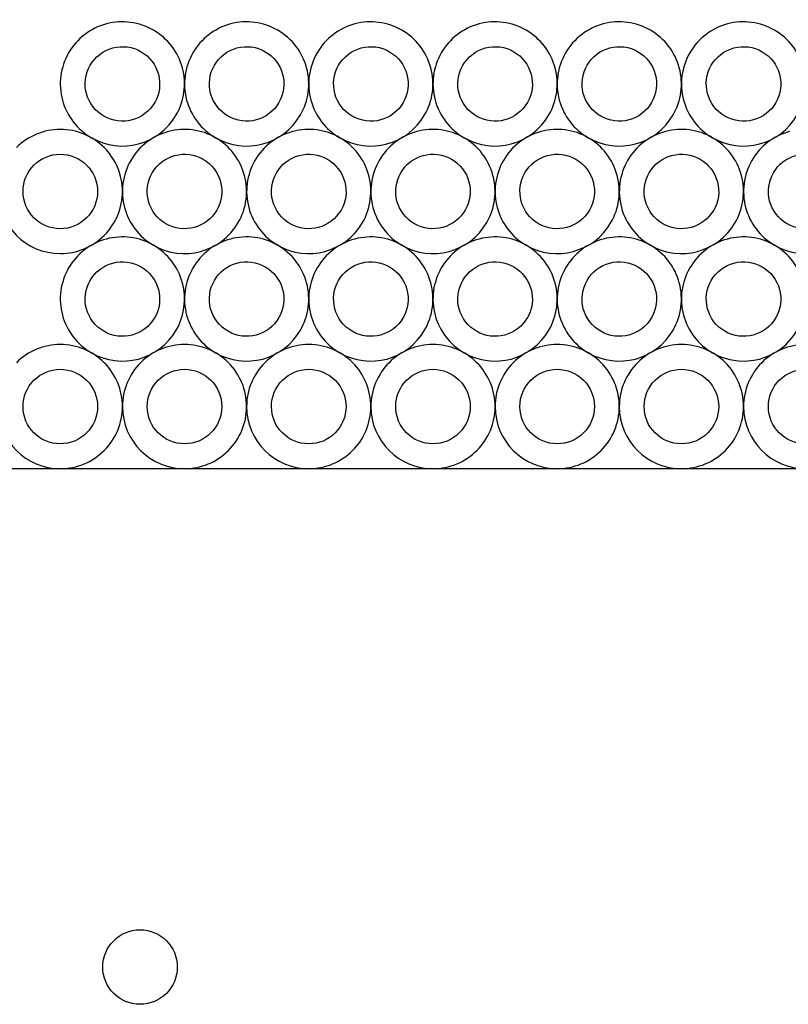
# Model space of a CAD drawing. Extents: x 0.7 to 99.3, y 0 to 99.4.
# Tile 3 of 4: x 37.5 to 68.5, y 59.7 to 99.4. Entities that reach past the tile are written whole.
import ezdxf

# ---------------------------------------------------------------- set-up
doc = ezdxf.new("R2010")
doc.units = 0
doc.layers.get('0').update_dxf_attribs({"linetype": 'CONTINUOUS'})

msp = doc.modelspace()

# ---------------------------------------------------------------- linework, layer by layer
at = {"color": 7}
for p, q in [((39.504815, 98.020433), (39.504815, 98.020433)), ((44.504918, 98.020433), (44.504918, 98.020433)), ((49.505021, 98.020433), (49.505021, 98.020433)), ((54.505123, 98.020433), (54.505123, 98.020433)), ((59.505226, 98.020433), (59.505226, 98.020433)), ((64.505329, 98.020433), (64.505329, 98.020433)), ((40.370757, 97.52048), (40.370757, 97.52048)), ((45.37086, 97.52048), (45.37086, 97.52048)), ((50.370963, 97.52048), (50.370963, 97.52048)), ((55.371066, 97.52048), (55.371066, 97.52048)), ((60.371169, 97.52048), (60.371169, 97.52048)), ((65.371272, 97.52048), (65.371272, 97.52048)), ((39.169721, 94.940485), (39.169721, 94.940485)), ((39.169721, 93.94058), (39.169721, 93.94058)), ((42.004852, 93.690227), (42.004852, 93.690227)), ((47.004955, 93.690227), (47.004955, 93.690227)), ((52.005058, 93.690227), (52.005058, 93.690227)), ((57.005161, 93.690227), (57.005161, 93.690227)), ((62.005264, 93.690227), (62.005264, 93.690227)), ((67.005367, 93.690227), (67.005367, 93.690227)), ((42.870795, 93.190274), (42.870795, 93.190274)), ((47.870897, 93.190274), (47.870897, 93.190274)), ((52.871, 93.190274), (52.871, 93.190274)), ((57.871103, 93.190274), (57.871103, 93.190274)), ((62.871206, 93.190274), (62.871206, 93.190274)), ((67.871309, 93.190274), (67.871309, 93.190274)), ((39.504815, 89.360035), (39.504815, 89.360035)), ((39.504815, 89.360035), (39.504815, 89.360035)), ((44.504918, 89.360035), (44.504918, 89.360035)), ((49.505021, 89.360035), (49.505021, 89.360035)), ((54.505123, 89.360035), (54.505123, 89.360035)), ((59.505226, 89.360035), (59.505226, 89.360035)), ((64.505329, 89.360035), (64.505329, 89.360035)), ((40.370757, 88.860082), (40.370757, 88.860082)), ((40.370757, 88.860082), (40.370757, 88.860082)), ((45.37086, 88.860082), (45.37086, 88.860082)), ((50.370963, 88.860082), (50.370963, 88.860082)), ((55.371066, 88.860082), (55.371066, 88.860082)), ((60.371169, 88.860082), (60.371169, 88.860082)), ((65.371272, 88.860082), (65.371272, 88.860082)), ((39.169721, 86.280087), (39.169721, 86.280087)), ((44.169796, 86.280087), (44.169796, 86.280087)), ((49.169899, 86.280087), (49.169899, 86.280087)), ((54.170001, 86.280087), (54.170001, 86.280087)), ((59.170104, 86.280087), (59.170104, 86.280087)), ((64.170207, 86.280087), (64.170207, 86.280087)), ((39.169721, 85.280182), (39.169721, 85.280182)), ((44.169796, 85.280182), (44.169796, 85.280182)), ((49.169899, 85.280182), (49.169899, 85.280182)), ((54.170001, 85.280182), (54.170001, 85.280182)), ((59.170104, 85.280182), (59.170104, 85.280182)), ((64.170207, 85.280182), (64.170207, 85.280182)), ((97.244112, 81.280012), (2.755887, 81.280012)), ((42.380002, 62.713966), (42.380002, 62.713966))]:
    msp.add_line(p, q, dxfattribs=at)
for points in [[(41.022988, 99.185519), (40.382434, 99.013883), (39.836318, 98.594779), (39.504815, 98.020433)], [(42.920308, 98.935611), (42.346044, 99.267258), (41.663542, 99.357155), (41.022988, 99.185519)], [(46.023091, 99.185519), (45.382537, 99.013883), (44.836421, 98.594779), (44.504918, 98.020433)], [(47.92041, 98.935611), (47.346147, 99.267258), (46.663645, 99.357155), (46.023091, 99.185519)], [(51.023194, 99.185519), (50.38264, 99.013883), (49.836523, 98.594779), (49.505021, 98.020433)], [(52.920513, 98.935611), (52.34625, 99.267258), (51.663747, 99.357155), (51.023194, 99.185519)], [(56.023296, 99.185519), (55.382743, 99.013883), (54.836626, 98.594779), (54.505123, 98.020433)], [(57.920616, 98.935611), (57.346353, 99.267258), (56.66385, 99.357155), (56.023296, 99.185519)], [(61.023399, 99.185519), (60.382846, 99.013883), (59.836729, 98.594779), (59.505226, 98.020433)], [(62.920719, 98.935611), (62.346456, 99.267258), (61.663953, 99.357155), (61.023399, 99.185519)], [(66.023502, 99.185519), (65.382948, 99.013883), (64.836832, 98.594779), (64.505329, 98.020433)], [(67.920822, 98.935611), (67.346559, 99.267258), (66.664056, 99.357155), (66.023502, 99.185519)], [(44.084986, 97.417448), (43.913446, 98.057928), (43.494498, 98.604029), (42.920308, 98.935611)], [(49.085089, 97.417448), (48.913549, 98.057928), (48.4946, 98.604029), (47.92041, 98.935611)], [(54.085192, 97.417448), (53.913652, 98.057928), (53.494703, 98.604029), (52.920513, 98.935611)], [(59.085295, 97.417448), (58.913755, 98.057928), (58.494806, 98.604029), (57.920616, 98.935611)], [(64.085398, 97.417448), (63.913858, 98.057928), (63.494909, 98.604029), (62.920719, 98.935611)], [(69.085501, 97.417448), (68.913961, 98.057928), (68.495012, 98.604029), (67.920822, 98.935611)], [(41.281771, 98.219723), (41.666177, 98.322724), (42.075759, 98.268745), (42.420354, 98.069668)], [(46.281874, 98.219723), (46.66628, 98.322724), (47.075862, 98.268745), (47.420457, 98.069668)], [(51.281977, 98.219723), (51.666383, 98.322724), (52.075965, 98.268745), (52.42056, 98.069668)], [(56.28208, 98.219723), (56.666486, 98.322724), (57.076068, 98.268745), (57.420662, 98.069668)], [(61.282183, 98.219723), (61.666589, 98.322724), (62.076171, 98.268745), (62.420765, 98.069668)], [(66.282286, 98.219723), (66.666692, 98.322724), (67.076273, 98.268745), (67.420868, 98.069668)], [(39.504815, 98.020433), (39.173343, 97.446179), (39.083573, 96.763767), (39.255255, 96.123325)], [(40.370757, 97.52048), (40.569646, 97.865183), (40.897365, 98.116722), (41.281771, 98.219723)], [(42.420354, 98.069668), (42.764901, 97.8707), (43.016284, 97.542996), (43.11919, 97.158664)], [(44.504918, 98.020433), (44.173446, 97.446179), (44.083676, 96.763767), (44.255358, 96.123325)], [(45.37086, 97.52048), (45.569749, 97.865183), (45.897468, 98.116722), (46.281874, 98.219723)], [(47.420457, 98.069668), (47.765004, 97.8707), (48.016387, 97.542996), (48.119293, 97.158664)], [(49.505021, 98.020433), (49.173548, 97.446179), (49.083779, 96.763767), (49.255461, 96.123325)], [(50.370963, 97.52048), (50.569852, 97.865183), (50.897571, 98.116722), (51.281977, 98.219723)], [(52.42056, 98.069668), (52.765107, 97.8707), (53.01649, 97.542996), (53.119396, 97.158664)], [(54.505123, 98.020433), (54.173651, 97.446179), (54.083882, 96.763767), (54.255564, 96.123325)], [(55.371066, 97.52048), (55.569955, 97.865183), (55.897674, 98.116722), (56.28208, 98.219723)], [(57.420662, 98.069668), (57.76521, 97.8707), (58.016593, 97.542996), (58.119499, 97.158664)], [(59.505226, 98.020433), (59.173754, 97.446179), (59.083985, 96.763767), (59.255667, 96.123325)], [(60.371169, 97.52048), (60.570058, 97.865183), (60.897777, 98.116722), (61.282183, 98.219723)], [(62.420765, 98.069668), (62.765313, 97.8707), (63.016696, 97.542996), (63.119602, 97.158664)], [(64.505329, 98.020433), (64.173857, 97.446179), (64.084088, 96.763767), (64.25577, 96.123325)], [(65.371272, 97.52048), (65.570161, 97.865183), (65.897879, 98.116722), (66.282286, 98.219723)], [(67.420868, 98.069668), (67.765415, 97.8707), (68.016799, 97.542996), (68.119705, 97.158664)], [(40.22105, 96.382109), (40.118003, 96.766404), (40.171855, 97.175895), (40.370757, 97.52048)], [(43.11919, 97.158664), (43.222096, 96.774331), (43.168093, 96.36486), (42.969064, 96.020348)], [(43.835007, 95.520395), (44.166606, 96.094575), (44.256527, 96.776967), (44.084986, 97.417448)], [(45.221153, 96.382109), (45.118106, 96.766404), (45.171958, 97.175895), (45.37086, 97.52048)], [(48.119293, 97.158664), (48.222199, 96.774331), (48.168196, 96.36486), (47.969167, 96.020348)], [(48.83511, 95.520395), (49.166709, 96.094575), (49.256629, 96.776967), (49.085089, 97.417448)], [(50.221256, 96.382109), (50.118209, 96.766404), (50.172061, 97.175895), (50.370963, 97.52048)], [(53.119396, 97.158664), (53.222302, 96.774331), (53.168299, 96.36486), (52.96927, 96.020348)], [(53.835213, 95.520395), (54.166812, 96.094575), (54.256732, 96.776967), (54.085192, 97.417448)], [(55.221359, 96.382109), (55.118311, 96.766404), (55.172164, 97.175895), (55.371066, 97.52048)], [(58.119499, 97.158664), (58.222405, 96.774331), (58.168402, 96.36486), (57.969373, 96.020348)], [(58.835315, 95.520395), (59.166915, 96.094575), (59.256835, 96.776967), (59.085295, 97.417448)], [(60.221462, 96.382109), (60.118414, 96.766404), (60.172266, 97.175895), (60.371169, 97.52048)], [(63.119602, 97.158664), (63.222508, 96.774331), (63.168505, 96.36486), (62.969476, 96.020348)], [(63.835418, 95.520395), (64.167017, 96.094575), (64.256938, 96.776967), (64.085398, 97.417448)], [(65.221564, 96.382109), (65.118517, 96.766404), (65.172369, 97.175895), (65.371272, 97.52048)], [(68.119705, 97.158664), (68.222611, 96.774331), (68.168608, 96.36486), (67.969579, 96.020348)], [(40.920221, 95.471362), (40.575601, 95.670204), (40.324097, 95.997815), (40.22105, 96.382109)], [(45.920324, 95.471362), (45.575704, 95.670204), (45.3242, 95.997815), (45.221153, 96.382109)], [(50.920427, 95.471362), (50.575807, 95.670204), (50.324303, 95.997815), (50.221256, 96.382109)], [(55.92053, 95.471362), (55.57591, 95.670204), (55.324406, 95.997815), (55.221359, 96.382109)], [(60.920633, 95.471362), (60.576013, 95.670204), (60.324509, 95.997815), (60.221462, 96.382109)], [(65.920736, 95.471362), (65.576115, 95.670204), (65.324612, 95.997815), (65.221564, 96.382109)], [(39.255255, 96.123325), (39.426937, 95.482883), (39.846007, 94.936874), (40.42027, 94.605419)], [(42.969064, 96.020348), (42.554838, 95.303045), (41.637603, 95.057273), (40.920221, 95.471362)], [(44.255358, 96.123325), (44.42704, 95.482883), (44.84611, 94.936874), (45.420373, 94.605419)], [(47.969167, 96.020348), (47.554941, 95.303045), (46.637706, 95.057273), (45.920324, 95.471362)], [(49.255461, 96.123325), (49.427143, 95.482883), (49.846213, 94.936874), (50.420476, 94.605419)], [(52.96927, 96.020348), (52.555044, 95.303045), (51.637809, 95.057273), (50.920427, 95.471362)], [(54.255564, 96.123325), (54.427246, 95.482883), (54.846315, 94.936874), (55.420579, 94.605419)], [(57.969373, 96.020348), (57.555147, 95.303045), (56.637912, 95.057273), (55.92053, 95.471362)], [(59.255667, 96.123325), (59.427349, 95.482883), (59.846418, 94.936874), (60.420682, 94.605419)], [(62.969476, 96.020348), (62.55525, 95.303045), (61.638014, 95.057273), (60.920633, 95.471362)], [(64.25577, 96.123325), (64.427452, 95.482883), (64.846521, 94.936874), (65.420785, 94.605419)], [(67.969579, 96.020348), (67.555353, 95.303045), (66.638117, 95.057273), (65.920736, 95.471362)], [(40.42027, 94.605419), (41.615906, 93.915271), (43.14463, 94.324892), (43.835007, 95.520395)], [(45.420373, 94.605419), (46.616009, 93.915271), (48.144733, 94.324892), (48.83511, 95.520395)], [(50.420476, 94.605419), (51.616112, 93.915271), (53.144836, 94.324892), (53.835213, 95.520395)], [(55.420579, 94.605419), (56.616215, 93.915271), (58.144939, 94.324892), (58.835315, 95.520395)], [(60.420682, 94.605419), (61.616318, 93.915271), (63.145041, 94.324892), (63.835418, 95.520395)], [(65.420785, 94.605419), (66.61642, 93.915271), (68.145144, 94.324892), (68.835521, 95.520395)], [(39.169721, 94.940485), (38.506667, 94.940421), (37.870796, 94.676958), (37.401998, 94.208056)], [(40.937802, 94.208252), (40.468884, 94.67717), (39.832871, 94.940568), (39.169721, 94.940485)], [(43.523025, 94.855313), (42.882471, 94.683677), (42.336355, 94.264573), (42.004852, 93.690227)], [(45.420345, 94.605405), (44.846082, 94.937052), (44.163579, 95.026949), (43.523025, 94.855313)], [(48.523128, 94.855313), (47.882574, 94.683677), (47.336458, 94.264573), (47.004955, 93.690227)], [(50.420448, 94.605405), (49.846185, 94.937052), (49.163682, 95.026949), (48.523128, 94.855313)], [(53.523231, 94.855313), (52.882677, 94.683677), (52.336561, 94.264573), (52.005058, 93.690227)], [(55.420551, 94.605405), (54.846288, 94.937052), (54.163785, 95.026949), (53.523231, 94.855313)], [(58.523334, 94.855313), (57.88278, 94.683677), (57.336664, 94.264573), (57.005161, 93.690227)], [(60.420654, 94.605405), (59.84639, 94.937052), (59.163888, 95.026949), (58.523334, 94.855313)], [(63.523437, 94.855313), (62.882883, 94.683677), (62.336767, 94.264573), (62.005264, 93.690227)], [(65.420756, 94.605405), (64.846493, 94.937052), (64.163991, 95.026949), (63.523437, 94.855313)], [(68.52354, 94.855313), (67.882986, 94.683677), (67.336869, 94.264573), (67.005367, 93.690227)], [(46.585024, 93.087241), (46.413484, 93.727722), (45.994535, 94.273823), (45.420345, 94.605405)], [(51.585127, 93.087241), (51.413586, 93.727722), (50.994638, 94.273823), (50.420448, 94.605405)], [(56.58523, 93.087241), (56.413689, 93.727722), (55.994741, 94.273823), (55.420551, 94.605405)], [(61.585332, 93.087241), (61.413792, 93.727722), (60.994844, 94.273823), (60.420654, 94.605405)], [(66.585435, 93.087241), (66.413895, 93.727722), (65.994946, 94.273823), (65.420756, 94.605405)], [(41.670035, 92.440171), (41.670118, 93.103321), (41.40672, 93.739334), (40.937802, 94.208252)], [(43.781808, 93.889517), (44.166214, 93.992518), (44.575796, 93.938539), (44.920391, 93.739462)], [(48.781911, 93.889517), (49.166317, 93.992518), (49.575899, 93.938539), (49.920494, 93.739462)], [(53.782014, 93.889517), (54.16642, 93.992518), (54.576002, 93.938539), (54.920597, 93.739462)], [(58.782117, 93.889517), (59.166523, 93.992518), (59.576105, 93.938539), (59.9207, 93.739462)], [(63.78222, 93.889517), (64.166626, 93.992518), (64.576208, 93.938539), (64.920803, 93.739462)], [(38.109009, 93.501045), (38.390294, 93.782433), (38.77185, 93.940542), (39.169721, 93.94058)], [(39.169721, 93.94058), (39.567687, 93.940688), (39.949385, 93.782645), (40.23079, 93.50124)], [(42.004852, 93.690227), (41.67338, 93.115973), (41.58361, 92.433561), (41.755292, 91.793119)], [(42.870795, 93.190274), (43.069684, 93.534977), (43.397402, 93.786516), (43.781808, 93.889517)], [(44.920391, 93.739462), (45.264938, 93.540494), (45.516322, 93.21279), (45.619228, 92.828458)], [(47.004955, 93.690227), (46.673483, 93.115973), (46.583713, 92.433561), (46.755395, 91.793119)], [(47.870897, 93.190274), (48.069787, 93.534977), (48.397505, 93.786516), (48.781911, 93.889517)], [(49.920494, 93.739462), (50.265041, 93.540494), (50.516425, 93.21279), (50.619331, 92.828458)], [(52.005058, 93.690227), (51.673586, 93.115973), (51.583816, 92.433561), (51.755498, 91.793119)], [(52.871, 93.190274), (53.06989, 93.534977), (53.397608, 93.786516), (53.782014, 93.889517)], [(54.920597, 93.739462), (55.265144, 93.540494), (55.516527, 93.21279), (55.619433, 92.828458)], [(57.005161, 93.690227), (56.673689, 93.115973), (56.583919, 92.433561), (56.755601, 91.793119)], [(57.871103, 93.190274), (58.069992, 93.534977), (58.397711, 93.786516), (58.782117, 93.889517)], [(59.9207, 93.739462), (60.265247, 93.540494), (60.51663, 93.21279), (60.619536, 92.828458)], [(62.005264, 93.690227), (61.673792, 93.115973), (61.584022, 92.433561), (61.755704, 91.793119)], [(62.871206, 93.190274), (63.070095, 93.534977), (63.397814, 93.786516), (63.78222, 93.889517)], [(64.920803, 93.739462), (65.26535, 93.540494), (65.516733, 93.21279), (65.619639, 92.828458)], [(67.005367, 93.690227), (66.673894, 93.115973), (66.584125, 92.433561), (66.755807, 91.793119)], [(67.871309, 93.190274), (68.070198, 93.534977), (68.397917, 93.786516), (68.782323, 93.889517)], [(37.669865, 92.440171), (37.669757, 92.838042), (37.827724, 93.219656), (38.109009, 93.501045)], [(40.23079, 93.50124), (40.512195, 93.219835), (40.670239, 92.838137), (40.67013, 92.440171)], [(42.721087, 92.051903), (42.61804, 92.436198), (42.671892, 92.845689), (42.870795, 93.190274)], [(47.72119, 92.051903), (47.618143, 92.436198), (47.671995, 92.845689), (47.870897, 93.190274)], [(52.721293, 92.051903), (52.618246, 92.436198), (52.672098, 92.845689), (52.871, 93.190274)], [(57.721396, 92.051903), (57.618349, 92.436198), (57.672201, 92.845689), (57.871103, 93.190274)], [(62.721499, 92.051903), (62.618452, 92.436198), (62.672304, 92.845689), (62.871206, 93.190274)], [(67.721602, 92.051903), (67.618554, 92.436198), (67.672407, 92.845689), (67.871309, 93.190274)], [(45.619228, 92.828458), (45.722134, 92.444125), (45.668131, 92.034654), (45.469102, 91.690142)], [(46.335044, 91.190189), (46.666643, 91.764369), (46.756564, 92.446761), (46.585024, 93.087241)], [(50.619331, 92.828458), (50.722236, 92.444125), (50.668234, 92.034654), (50.469205, 91.690142)], [(51.335147, 91.190189), (51.666746, 91.764369), (51.756667, 92.446761), (51.585127, 93.087241)], [(55.619433, 92.828458), (55.722339, 92.444125), (55.668337, 92.034654), (55.469307, 91.690142)], [(56.33525, 91.190189), (56.666849, 91.764369), (56.75677, 92.446761), (56.58523, 93.087241)], [(60.619536, 92.828458), (60.722442, 92.444125), (60.668439, 92.034654), (60.46941, 91.690142)], [(61.335353, 91.190189), (61.666952, 91.764369), (61.756873, 92.446761), (61.585332, 93.087241)], [(65.619639, 92.828458), (65.722545, 92.444125), (65.668542, 92.034654), (65.469513, 91.690142)], [(66.335456, 91.190189), (66.667055, 91.764369), (66.756975, 92.446761), (66.585435, 93.087241)], [(36.66996, 92.440171), (36.670092, 91.059646), (37.789196, 89.940542), (39.169721, 89.94041)], [(39.169721, 90.940315), (38.341406, 90.940395), (37.669945, 91.611856), (37.669865, 92.440171)], [(40.67013, 92.440171), (40.670092, 92.0423), (40.511984, 91.660744), (40.230595, 91.379459)], [(40.937606, 90.672448), (41.406508, 91.141246), (41.669971, 91.777117), (41.670035, 92.440171)], [(43.420259, 91.141156), (43.075638, 91.339998), (42.824135, 91.667609), (42.721087, 92.051903)], [(48.420361, 91.141156), (48.075741, 91.339998), (47.824237, 91.667609), (47.72119, 92.051903)], [(53.420464, 91.141156), (53.075844, 91.339998), (52.82434, 91.667609), (52.721293, 92.051903)], [(58.420567, 91.141156), (58.075947, 91.339998), (57.824443, 91.667609), (57.721396, 92.051903)], [(63.42067, 91.141156), (63.07605, 91.339998), (62.824546, 91.667609), (62.721499, 92.051903)], [(68.420773, 91.141156), (68.076153, 91.339998), (67.824649, 91.667609), (67.721602, 92.051903)], [(41.755292, 91.793119), (41.926974, 91.152677), (42.346044, 90.606668), (42.920308, 90.275213)], [(45.469102, 91.690142), (45.054875, 90.972839), (44.13764, 90.727067), (43.420259, 91.141156)], [(46.755395, 91.793119), (46.927077, 91.152677), (47.346147, 90.606668), (47.92041, 90.275213)], [(50.469205, 91.690142), (50.054978, 90.972839), (49.137743, 90.727067), (48.420361, 91.141156)], [(51.755498, 91.793119), (51.92718, 91.152677), (52.34625, 90.606668), (52.920513, 90.275213)], [(55.469307, 91.690142), (55.055081, 90.972839), (54.137846, 90.727067), (53.420464, 91.141156)], [(56.755601, 91.793119), (56.927283, 91.152677), (57.346353, 90.606668), (57.920616, 90.275213)], [(60.46941, 91.690142), (60.055184, 90.972839), (59.137949, 90.727067), (58.420567, 91.141156)], [(61.755704, 91.793119), (61.927386, 91.152677), (62.346456, 90.606668), (62.920719, 90.275213)], [(65.469513, 91.690142), (65.055287, 90.972839), (64.138052, 90.727067), (63.42067, 91.141156)], [(66.755807, 91.793119), (66.927489, 91.152677), (67.346559, 90.606668), (67.920822, 90.275213)], [(70.469616, 91.690142), (70.05539, 90.972839), (69.138155, 90.727067), (68.420773, 91.141156)], [(40.230595, 91.379459), (39.949206, 91.098174), (39.567592, 90.940207), (39.169721, 90.940315)], [(42.920308, 90.275213), (44.115943, 89.585065), (45.644667, 89.994686), (46.335044, 91.190189)], [(47.92041, 90.275213), (49.116046, 89.585065), (50.64477, 89.994686), (51.335147, 91.190189)], [(52.920513, 90.275213), (54.116149, 89.585065), (55.644873, 89.994686), (56.33525, 91.190189)], [(57.920616, 90.275213), (59.116252, 89.585065), (60.644976, 89.994686), (61.335353, 91.190189)], [(62.920719, 90.275213), (64.116355, 89.585065), (65.645079, 89.994686), (66.335456, 91.190189)], [(67.920822, 90.275213), (69.116458, 89.585065), (70.645182, 89.994686), (71.335559, 91.190189)], [(39.169721, 89.94041), (39.832775, 89.940327), (40.468704, 90.203649), (40.937606, 90.672448)], [(41.022988, 90.525121), (40.382434, 90.353485), (39.836318, 89.934381), (39.504815, 89.360035)], [(41.022988, 90.525121), (40.382434, 90.353486), (39.836318, 89.934381), (39.504815, 89.360035)], [(42.920308, 90.275213), (42.346044, 90.60686), (41.663542, 90.696757), (41.022988, 90.525121)], [(42.920308, 90.275213), (42.346044, 90.60686), (41.663542, 90.696757), (41.022988, 90.525121)], [(46.023091, 90.525121), (45.382537, 90.353486), (44.836421, 89.934381), (44.504918, 89.360035)], [(47.92041, 90.275213), (47.346147, 90.60686), (46.663645, 90.696757), (46.023091, 90.525121)], [(51.023194, 90.525121), (50.38264, 90.353486), (49.836523, 89.934381), (49.505021, 89.360035)], [(52.920513, 90.275213), (52.34625, 90.60686), (51.663747, 90.696757), (51.023194, 90.525121)], [(56.023296, 90.525121), (55.382743, 90.353486), (54.836626, 89.934381), (54.505123, 89.360035)], [(57.920616, 90.275213), (57.346353, 90.60686), (56.66385, 90.696757), (56.023296, 90.525121)], [(61.023399, 90.525121), (60.382846, 90.353486), (59.836729, 89.934381), (59.505226, 89.360035)], [(62.920719, 90.275213), (62.346456, 90.60686), (61.663953, 90.696757), (61.023399, 90.525121)], [(66.023502, 90.525121), (65.382948, 90.353486), (64.836832, 89.934381), (64.505329, 89.360035)], [(67.920822, 90.275213), (67.346559, 90.60686), (66.664056, 90.696757), (66.023502, 90.525121)], [(44.084986, 88.757049), (43.913446, 89.39753), (43.494498, 89.943631), (42.920308, 90.275213)], [(44.084986, 88.75705), (43.913446, 89.39753), (43.494498, 89.943631), (42.920308, 90.275213)], [(49.085089, 88.75705), (48.913549, 89.39753), (48.4946, 89.943631), (47.92041, 90.275213)], [(54.085192, 88.75705), (53.913652, 89.39753), (53.494703, 89.943631), (52.920513, 90.275213)], [(59.085295, 88.75705), (58.913755, 89.39753), (58.494806, 89.943631), (57.920616, 90.275213)], [(64.085398, 88.75705), (63.913858, 89.39753), (63.494909, 89.943631), (62.920719, 90.275213)], [(69.085501, 88.75705), (68.913961, 89.39753), (68.495012, 89.943631), (67.920822, 90.275213)], [(41.281771, 89.559325), (41.666177, 89.662327), (42.075759, 89.608347), (42.420354, 89.40927)], [(41.281771, 89.559325), (41.666177, 89.662326), (42.075759, 89.608347), (42.420354, 89.40927)], [(46.281874, 89.559325), (46.66628, 89.662327), (47.075862, 89.608347), (47.420457, 89.40927)], [(51.281977, 89.559325), (51.666383, 89.662327), (52.075965, 89.608347), (52.42056, 89.40927)], [(56.28208, 89.559325), (56.666486, 89.662327), (57.076068, 89.608347), (57.420662, 89.40927)], [(61.282183, 89.559325), (61.666589, 89.662327), (62.076171, 89.608347), (62.420765, 89.40927)], [(66.282286, 89.559325), (66.666692, 89.662327), (67.076273, 89.608347), (67.420868, 89.40927)], [(39.504815, 89.360035), (39.173343, 88.785781), (39.083573, 88.103369), (39.255255, 87.462927)], [(39.504815, 89.360035), (39.173343, 88.785781), (39.083573, 88.103369), (39.255255, 87.462927)], [(40.370757, 88.860082), (40.569646, 89.204785), (40.897365, 89.456324), (41.281771, 89.559325)], [(40.370757, 88.860082), (40.569646, 89.204786), (40.897365, 89.456324), (41.281771, 89.559325)], [(42.420354, 89.40927), (42.764901, 89.210302), (43.016284, 88.882598), (43.11919, 88.498266)], [(42.420354, 89.40927), (42.764901, 89.210302), (43.016284, 88.882599), (43.11919, 88.498266)], [(44.504918, 89.360035), (44.173446, 88.785781), (44.083676, 88.103369), (44.255358, 87.462927)], [(45.37086, 88.860082), (45.569749, 89.204786), (45.897468, 89.456324), (46.281874, 89.559325)], [(47.420457, 89.40927), (47.765004, 89.210302), (48.016387, 88.882599), (48.119293, 88.498266)], [(49.505021, 89.360035), (49.173548, 88.785781), (49.083779, 88.103369), (49.255461, 87.462927)], [(50.370963, 88.860082), (50.569852, 89.204786), (50.897571, 89.456324), (51.281977, 89.559325)], [(52.42056, 89.40927), (52.765107, 89.210302), (53.01649, 88.882599), (53.119396, 88.498266)], [(54.505123, 89.360035), (54.173651, 88.785781), (54.083882, 88.103369), (54.255564, 87.462927)], [(55.371066, 88.860082), (55.569955, 89.204786), (55.897674, 89.456324), (56.28208, 89.559325)], [(57.420662, 89.40927), (57.76521, 89.210302), (58.016593, 88.882599), (58.119499, 88.498266)], [(59.505226, 89.360035), (59.173754, 88.785781), (59.083985, 88.103369), (59.255667, 87.462927)], [(60.371169, 88.860082), (60.570058, 89.204786), (60.897777, 89.456324), (61.282183, 89.559325)], [(62.420765, 89.40927), (62.765313, 89.210302), (63.016696, 88.882599), (63.119602, 88.498266)], [(64.505329, 89.360035), (64.173857, 88.785781), (64.084088, 88.103369), (64.25577, 87.462927)], [(65.371272, 88.860082), (65.570161, 89.204786), (65.897879, 89.456324), (66.282286, 89.559325)], [(67.420868, 89.40927), (67.765415, 89.210302), (68.016799, 88.882599), (68.119705, 88.498266)], [(40.22105, 87.721711), (40.118003, 88.106006), (40.171855, 88.515497), (40.370757, 88.860082)], [(40.22105, 87.721711), (40.118003, 88.106006), (40.171855, 88.515497), (40.370757, 88.860082)], [(45.221153, 87.721711), (45.118106, 88.106006), (45.171958, 88.515497), (45.37086, 88.860082)], [(50.221256, 87.721711), (50.118208, 88.106006), (50.172061, 88.515497), (50.370963, 88.860082)], [(55.221359, 87.721711), (55.118311, 88.106006), (55.172164, 88.515497), (55.371066, 88.860082)], [(60.221462, 87.721711), (60.118414, 88.106006), (60.172266, 88.515497), (60.371169, 88.860082)], [(65.221564, 87.721711), (65.118517, 88.106006), (65.172369, 88.515497), (65.371272, 88.860082)], [(43.11919, 88.498266), (43.222096, 88.113933), (43.168093, 87.704462), (42.969064, 87.35995)], [(43.11919, 88.498266), (43.222096, 88.113933), (43.168093, 87.704462), (42.969064, 87.35995)], [(43.835007, 86.859997), (44.166606, 87.434178), (44.256527, 88.11657), (44.084986, 88.75705)], [(43.835007, 86.859997), (44.166606, 87.434177), (44.256527, 88.116569), (44.084986, 88.757049)], [(48.119293, 88.498266), (48.222199, 88.113933), (48.168196, 87.704462), (47.969167, 87.35995)], [(48.83511, 86.859997), (49.166709, 87.434178), (49.256629, 88.11657), (49.085089, 88.75705)], [(53.119396, 88.498266), (53.222302, 88.113933), (53.168299, 87.704462), (52.96927, 87.35995)], [(53.835213, 86.859997), (54.166812, 87.434178), (54.256732, 88.11657), (54.085192, 88.75705)], [(58.119499, 88.498266), (58.222405, 88.113933), (58.168402, 87.704462), (57.969373, 87.35995)], [(58.835315, 86.859997), (59.166915, 87.434178), (59.256835, 88.11657), (59.085295, 88.75705)], [(63.119602, 88.498266), (63.222508, 88.113933), (63.168505, 87.704462), (62.969476, 87.35995)], [(63.835418, 86.859997), (64.167017, 87.434178), (64.256938, 88.11657), (64.085398, 88.75705)], [(68.119705, 88.498266), (68.222611, 88.113933), (68.168608, 87.704462), (67.969579, 87.35995)], [(40.920221, 86.810964), (40.575601, 87.009806), (40.324097, 87.337417), (40.22105, 87.721711)], [(40.920221, 86.810964), (40.575601, 87.009806), (40.324097, 87.337417), (40.22105, 87.721711)], [(45.920324, 86.810964), (45.575704, 87.009806), (45.3242, 87.337417), (45.221153, 87.721711)], [(50.920427, 86.810964), (50.575807, 87.009806), (50.324303, 87.337417), (50.221256, 87.721711)], [(55.92053, 86.810964), (55.57591, 87.009806), (55.324406, 87.337417), (55.221359, 87.721711)], [(60.920633, 86.810964), (60.576013, 87.009806), (60.324509, 87.337417), (60.221462, 87.721711)], [(65.920736, 86.810964), (65.576115, 87.009806), (65.324612, 87.337417), (65.221564, 87.721711)], [(39.255255, 87.462927), (39.426937, 86.822485), (39.846007, 86.276476), (40.42027, 85.945021)], [(39.255255, 87.462927), (39.426937, 86.822485), (39.846007, 86.276476), (40.42027, 85.945021)], [(42.969064, 87.35995), (42.554838, 86.642647), (41.637603, 86.396875), (40.920221, 86.810964)], [(42.969064, 87.35995), (42.554838, 86.642647), (41.637603, 86.396875), (40.920221, 86.810964)], [(44.255358, 87.462927), (44.42704, 86.822485), (44.84611, 86.276476), (45.420373, 85.945021)], [(47.969167, 87.35995), (47.554941, 86.642647), (46.637706, 86.396875), (45.920324, 86.810964)], [(49.255461, 87.462927), (49.427143, 86.822485), (49.846213, 86.276476), (50.420476, 85.945021)], [(52.96927, 87.35995), (52.555044, 86.642647), (51.637809, 86.396875), (50.920427, 86.810964)], [(54.255564, 87.462927), (54.427246, 86.822485), (54.846315, 86.276476), (55.420579, 85.945021)], [(57.969373, 87.35995), (57.555147, 86.642647), (56.637912, 86.396875), (55.92053, 86.810964)], [(59.255667, 87.462927), (59.427349, 86.822485), (59.846418, 86.276476), (60.420682, 85.945021)], [(62.969476, 87.35995), (62.55525, 86.642647), (61.638014, 86.396875), (60.920633, 86.810964)], [(64.25577, 87.462927), (64.427452, 86.822485), (64.846521, 86.276476), (65.420785, 85.945021)], [(67.969579, 87.35995), (67.555353, 86.642647), (66.638117, 86.396875), (65.920736, 86.810964)], [(40.42027, 85.945021), (41.615906, 85.254873), (43.14463, 85.664494), (43.835007, 86.859997)], [(40.42027, 85.945021), (41.615906, 85.254874), (43.14463, 85.664494), (43.835007, 86.859997)], [(45.420373, 85.945021), (46.616009, 85.254874), (48.144733, 85.664494), (48.83511, 86.859997)], [(50.420476, 85.945021), (51.616112, 85.254874), (53.144836, 85.664494), (53.835213, 86.859997)], [(55.420579, 85.945021), (56.616215, 85.254874), (58.144939, 85.664494), (58.835315, 86.859997)], [(60.420682, 85.945021), (61.616318, 85.254874), (63.145041, 85.664494), (63.835418, 86.859997)], [(65.420785, 85.945021), (66.61642, 85.254874), (68.145144, 85.664494), (68.835521, 86.859997)], [(39.169721, 86.280087), (38.506667, 86.280024), (37.870796, 86.01656), (37.401998, 85.547658)], [(40.937802, 85.547854), (40.468884, 86.016772), (39.832871, 86.28017), (39.169721, 86.280087)], [(44.169796, 86.280087), (43.506742, 86.280024), (42.870871, 86.01656), (42.402072, 85.547658)], [(45.937877, 85.547854), (45.468959, 86.016772), (44.832946, 86.28017), (44.169796, 86.280087)], [(49.169899, 86.280087), (48.506844, 86.280024), (47.870974, 86.01656), (47.402175, 85.547658)], [(50.937979, 85.547854), (50.469062, 86.016772), (49.833049, 86.28017), (49.169899, 86.280087)], [(54.170001, 86.280087), (53.506947, 86.280024), (52.871076, 86.01656), (52.402278, 85.547658)], [(55.938082, 85.547854), (55.469164, 86.016772), (54.833151, 86.28017), (54.170001, 86.280087)], [(59.170104, 86.280087), (58.50705, 86.280024), (57.871179, 86.01656), (57.402381, 85.547658)], [(60.938185, 85.547854), (60.469267, 86.016772), (59.833254, 86.28017), (59.170104, 86.280087)], [(64.170207, 86.280087), (63.507153, 86.280024), (62.871282, 86.01656), (62.402484, 85.547658)], [(65.938288, 85.547854), (65.46937, 86.016772), (64.833357, 86.28017), (64.170207, 86.280087)], [(69.17031, 86.280087), (68.507256, 86.280024), (67.871385, 86.01656), (67.402587, 85.547658)], [(38.109009, 84.840647), (38.390294, 85.122036), (38.77185, 85.280144), (39.169721, 85.280182)], [(39.169721, 85.280182), (39.567687, 85.280291), (39.949385, 85.122247), (40.23079, 84.840842)], [(41.670035, 83.779773), (41.670118, 84.442923), (41.40672, 85.078936), (40.937802, 85.547854)], [(42.402072, 85.547658), (41.933274, 85.078756), (41.669952, 84.442827), (41.670035, 83.779773)], [(43.109084, 84.840647), (43.390369, 85.122036), (43.771925, 85.280144), (44.169796, 85.280182)], [(44.169796, 85.280182), (44.567762, 85.280291), (44.94946, 85.122247), (45.230865, 84.840842)], [(46.67011, 83.779773), (46.670193, 84.442923), (46.406794, 85.078936), (45.937877, 85.547854)], [(47.402175, 85.547658), (46.933377, 85.078756), (46.670055, 84.442827), (46.670138, 83.779773)], [(48.109187, 84.840647), (48.390472, 85.122036), (48.772028, 85.280144), (49.169899, 85.280182)], [(49.169899, 85.280182), (49.567865, 85.280291), (49.949563, 85.122247), (50.230968, 84.840842)], [(51.670212, 83.779773), (51.670296, 84.442923), (51.406897, 85.078936), (50.937979, 85.547854)], [(52.402278, 85.547658), (51.93348, 85.078756), (51.670157, 84.442827), (51.670241, 83.779773)], [(53.10929, 84.840647), (53.390575, 85.122036), (53.772131, 85.280144), (54.170001, 85.280182)], [(54.170001, 85.280182), (54.567968, 85.280291), (54.949666, 85.122247), (55.231071, 84.840842)], [(56.670315, 83.779773), (56.670399, 84.442923), (56.407, 85.078936), (55.938082, 85.547854)], [(57.402381, 85.547658), (56.933583, 85.078756), (56.67026, 84.442827), (56.670344, 83.779773)], [(58.109393, 84.840647), (58.390678, 85.122036), (58.772234, 85.280144), (59.170104, 85.280182)], [(59.170104, 85.280182), (59.568071, 85.280291), (59.949769, 85.122247), (60.231174, 84.840842)], [(61.670418, 83.779773), (61.670502, 84.442923), (61.407103, 85.078936), (60.938185, 85.547854)], [(62.402484, 85.547658), (61.933686, 85.078756), (61.670363, 84.442827), (61.670446, 83.779773)], [(63.109496, 84.840647), (63.390781, 85.122036), (63.772337, 85.280144), (64.170207, 85.280182)], [(64.170207, 85.280182), (64.568174, 85.280291), (64.949872, 85.122247), (65.231277, 84.840842)], [(66.670521, 83.779773), (66.670604, 84.442923), (66.407206, 85.078936), (65.938288, 85.547854)], [(67.402587, 85.547658), (66.933789, 85.078756), (66.670466, 84.442827), (66.670549, 83.779773)], [(68.109598, 84.840647), (68.390884, 85.122036), (68.772439, 85.280144), (69.17031, 85.280182)], [(37.669865, 83.779773), (37.669757, 84.177644), (37.827724, 84.559258), (38.109009, 84.840647)], [(40.23079, 84.840842), (40.512195, 84.559438), (40.670239, 84.17774), (40.67013, 83.779773)], [(42.66994, 83.779773), (42.669831, 84.177644), (42.827799, 84.559258), (43.109084, 84.840647)], [(45.230865, 84.840842), (45.51227, 84.559438), (45.670313, 84.17774), (45.670205, 83.779773)], [(47.670043, 83.779773), (47.669934, 84.177644), (47.827902, 84.559258), (48.109187, 84.840647)], [(50.230968, 84.840842), (50.512373, 84.559438), (50.670416, 84.17774), (50.670308, 83.779773)], [(52.670146, 83.779773), (52.670037, 84.177644), (52.828005, 84.559258), (53.10929, 84.840647)], [(55.231071, 84.840842), (55.512476, 84.559438), (55.670519, 84.17774), (55.67041, 83.779773)], [(57.670248, 83.779773), (57.67014, 84.177644), (57.828108, 84.559258), (58.109393, 84.840647)], [(60.231174, 84.840842), (60.512578, 84.559438), (60.670622, 84.17774), (60.670513, 83.779773)], [(62.670351, 83.779773), (62.670243, 84.177644), (62.82821, 84.559258), (63.109496, 84.840647)], [(65.231277, 84.840842), (65.512681, 84.559438), (65.670725, 84.17774), (65.670616, 83.779773)], [(67.670454, 83.779773), (67.670346, 84.177644), (67.828313, 84.559258), (68.109598, 84.840647)], [(36.66996, 83.779773), (36.670092, 82.399248), (37.789196, 81.280144), (39.169721, 81.280012)], [(39.169721, 82.279917), (38.341406, 82.279997), (37.669945, 82.951458), (37.669865, 83.779773)], [(40.67013, 83.779773), (40.670092, 83.381902), (40.511984, 83.000347), (40.230595, 82.719061)], [(40.937606, 82.01205), (41.406508, 82.480848), (41.669971, 83.116719), (41.670035, 83.779773)], [(41.670035, 83.779773), (41.670167, 82.399248), (42.789271, 81.280144), (44.169796, 81.280012)], [(44.169796, 82.279917), (43.341481, 82.279997), (42.670019, 82.951458), (42.66994, 83.779773)], [(45.670205, 83.779773), (45.670167, 83.381902), (45.512058, 83.000347), (45.230669, 82.719061)], [(45.937681, 82.01205), (46.406583, 82.480848), (46.670046, 83.116719), (46.67011, 83.779773)], [(46.670138, 83.779773), (46.67027, 82.399248), (47.789374, 81.280144), (49.169899, 81.280012)], [(49.169899, 82.279917), (48.341584, 82.279997), (47.670122, 82.951458), (47.670043, 83.779773)], [(50.670308, 83.779773), (50.670269, 83.381902), (50.512161, 83.000347), (50.230772, 82.719061)], [(50.937784, 82.01205), (51.406686, 82.480848), (51.670149, 83.116719), (51.670212, 83.779773)], [(51.670241, 83.779773), (51.670373, 82.399248), (52.789476, 81.280144), (54.170001, 81.280012)], [(54.170001, 82.279917), (53.341687, 82.279997), (52.670225, 82.951458), (52.670146, 83.779773)], [(55.67041, 83.779773), (55.670372, 83.381902), (55.512264, 83.000347), (55.230875, 82.719061)], [(55.937887, 82.01205), (56.406789, 82.480848), (56.670252, 83.116719), (56.670315, 83.779773)], [(56.670344, 83.779773), (56.670476, 82.399248), (57.789579, 81.280144), (59.170104, 81.280012)], [(59.170104, 82.279917), (58.34179, 82.279997), (57.670328, 82.951458), (57.670248, 83.779773)], [(60.670513, 83.779773), (60.670475, 83.381902), (60.512367, 83.000347), (60.230978, 82.719061)], [(60.93799, 82.01205), (61.406892, 82.480848), (61.670355, 83.116719), (61.670418, 83.779773)], [(61.670446, 83.779773), (61.670579, 82.399248), (62.789682, 81.280144), (64.170207, 81.280012)], [(64.170207, 82.279917), (63.341893, 82.279997), (62.670431, 82.951458), (62.670351, 83.779773)], [(65.670616, 83.779773), (65.670578, 83.381902), (65.51247, 83.000347), (65.231081, 82.719061)], [(65.938093, 82.01205), (66.406994, 82.480848), (66.670458, 83.116719), (66.670521, 83.779773)], [(66.670549, 83.779773), (66.670681, 82.399248), (67.789785, 81.280144), (69.17031, 81.280012)], [(69.17031, 82.279917), (68.341996, 82.279997), (67.670534, 82.951458), (67.670454, 83.779773)], [(40.230595, 82.719061), (39.949206, 82.437776), (39.567592, 82.279809), (39.169721, 82.279917)], [(45.230669, 82.719061), (44.94928, 82.437776), (44.567666, 82.279809), (44.169796, 82.279917)], [(50.230772, 82.719061), (49.949383, 82.437776), (49.567769, 82.279809), (49.169899, 82.279917)], [(55.230875, 82.719061), (54.949486, 82.437776), (54.567872, 82.279809), (54.170001, 82.279917)], [(60.230978, 82.719061), (59.949589, 82.437776), (59.567975, 82.279809), (59.170104, 82.279917)], [(65.231081, 82.719061), (64.949692, 82.437776), (64.568078, 82.279809), (64.170207, 82.279917)], [(39.169721, 81.280012), (39.832775, 81.279929), (40.468704, 81.543252), (40.937606, 82.01205)], [(44.169796, 81.280012), (44.83285, 81.279929), (45.468779, 81.543252), (45.937681, 82.01205)], [(49.169899, 81.280012), (49.832953, 81.279929), (50.468882, 81.543252), (50.937784, 82.01205)], [(54.170001, 81.280012), (54.833056, 81.279929), (55.468985, 81.543252), (55.937887, 82.01205)], [(59.170104, 81.280012), (59.833158, 81.279929), (60.469088, 81.543252), (60.93799, 82.01205)], [(64.170207, 81.280012), (64.833261, 81.279929), (65.469191, 81.543252), (65.938093, 82.01205)], [(40.880143, 61.213559), (40.879917, 62.04209), (41.551471, 62.713887), (42.380002, 62.713966)], [(42.380002, 62.713966), (43.20853, 62.713887), (43.880083, 62.042088), (43.879857, 61.213559)], [(42.380002, 59.713718), (41.551691, 59.713797), (40.88023, 60.385248), (40.880143, 61.213559)], [(43.879857, 61.213559), (43.87977, 60.385251), (43.20831, 59.713797), (42.380002, 59.713718)]]:
    msp.add_open_spline(points, degree=3, dxfattribs=at)

doc.saveas('drawing.dxf')
